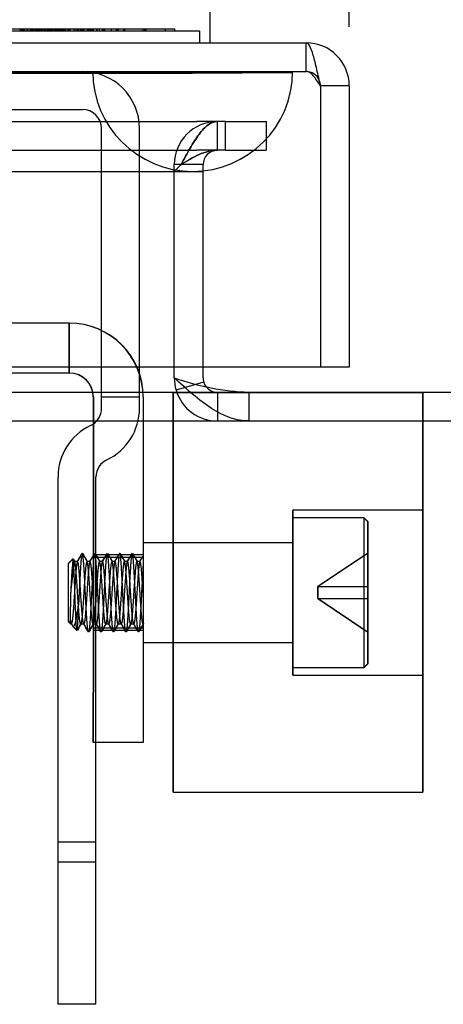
# Model space of a CAD drawing. Header units: inches. Extents: x 1 to 240, y -1 to 159.
# Tile 10 of 108: x 79.32 to 80.38, y 27.74 to 30.2. Entities that reach past the tile are written whole.
import ezdxf
from ezdxf.enums import TextEntityAlignment as Align
from ezdxf.lldxf.tags import DXFTag

# ---------------------------------------------------------------- set-up
doc = ezdxf.new("R2010")
doc.units = ezdxf.units.IN
doc.header["$MEASUREMENT"] = 0
for name, color, linetype in [('COM43544', 7, 'Continuous'), ('COM43576', 7, 'Continuous'), ('COM54932', 7, 'Continuous'), ('COM56175', 7, 'Continuous'), ('COM70219', 7, 'Continuous'), ('COM70657-17', 7, 'Continuous'), ('Default', 7, 'Continuous'), ('HAN13060', 7, 'Continuous'), ('LAB20180', 7, 'Continuous'), ('ROL87452', 7, 'Continuous'), ('SCS86714', 7, 'Continuous')]:
    doc.layers.add(name, color=color, linetype=linetype)
doc.styles.add('SEACAD_Times_New_Roman', font='times.ttf')
tags = doc.linetypes.add('HIDDEN2', pattern=[0.1875, 0.125, -0.0625]).pattern_tags.tags
tags[6:7] = [DXFTag(74, 4), DXFTag(75, 0), DXFTag(340, '0'), DXFTag(46, 0.0), DXFTag(50, 0.0), DXFTag(44, 0.0), DXFTag(45, 0.0)]
tags[4:5] = [DXFTag(74, 4), DXFTag(75, 0), DXFTag(340, '0'), DXFTag(46, 0.0), DXFTag(50, 0.0), DXFTag(44, 0.0), DXFTag(45, 0.0)]
doc.dimstyles.new('HAMMOND_(STH_-_240x160)', dxfattribs={"dimtxt": 1, "dimasz": 1.25, "dimexe": 0.5, "dimexo": 0.5, "dimgap": 0.25, "dimtad": 0, "dimtih": 1, "dimtoh": 1, "dimzin": 0, "dimdsep": 46, "dimtxsty": 'SEACAD_Times_New_Roman', "dimblk1": '_SE_FILLED', "dimblk2": '_SE_FILLED', "dimsah": 1, "dimcen": 0.5, "dimadec": 0, "dimazin": 0, "dimtfac": 0.8, "dimtofl": 0, "dimtmove": 0, "dimatfit": 3, "dimfxl": 1, "dimtolj": 1, "dimtzin": 0, "dimarcsym": 0})

# ---------------------------------------------------------------- blocks, each defined once
blk = doc.blocks.new('SE6')
at = {"layer": 'COM43544', "color": 7, "linetype": 'HIDDEN2'}
for p, q in [((52.3993, 29.9483), (79.7616, 29.9483)), ((79.8336, 29.9483), (79.7616, 29.9483)), ((79.8134, 29.8763), (79.8134, 29.9483)), ((79.8336, 29.8763), (79.8336, 29.9483)), ((52.3993, 29.8763), (79.7616, 29.8763)), ((79.8336, 29.8763), (79.7616, 29.8763)), ((79.7054, 29.8233), (79.7224, 29.8403)), ((79.7054, 29.3334), (79.7054, 29.8233)), ((79.8923, 29.2703), (79.8923, 29.1983)), ((51.2117, 29.1983), (82.2685, 29.1983))]:
    blk.add_line(p, q, dxfattribs=at)
at = {"layer": 'COM43544', "color": 7, "linetype": 'Continuous'}
for p, q in [((79.7054, 29.3063), (79.7054, 29.3334)), ((51.2117, 29.2703), (82.2685, 29.2703))]:
    blk.add_line(p, q, dxfattribs=at)
blk.add_arc((79.9151, 29.8919), 0.622, 250.2958, 267.8973, dxfattribs=at)
at = {"layer": 'COM43544', "color": 7, "linetype": 'HIDDEN2'}
for points, knots in [([(79.8125, 29.9483), (79.805, 29.9481), (79.7975, 29.9451), (79.7824, 29.9341), (79.7749, 29.9261), (79.7599, 29.9061), (79.7524, 29.8942), (79.7374, 29.8683), (79.7299, 29.8543), (79.7224, 29.8403)], [0, 0, 0, 0, 0.25, 0.25, 0.5, 0.5, 0.75, 0.75, 1, 1, 1, 1]), ([(79.7224, 29.8403), (79.7299, 29.8543), (79.7374, 29.8683), (79.7524, 29.8942), (79.7599, 29.9061), (79.7749, 29.9261), (79.7824, 29.9341), (79.7975, 29.9451), (79.805, 29.9481), (79.8125, 29.9483)], [0, 0, 0, 0, 0.25, 0.25, 0.5, 0.5, 0.75, 0.75, 1, 1, 1, 1]), ([(79.8125, 29.8763), (79.7975, 29.8762), (79.7824, 29.8722), (79.7524, 29.8589), (79.7374, 29.8496), (79.7224, 29.8403)], [0, 0, 0, 0, 0.5, 0.5, 1, 1, 1, 1]), ([(79.7224, 29.8403), (79.7374, 29.8496), (79.7524, 29.8589), (79.7824, 29.8722), (79.7975, 29.8762), (79.8125, 29.8763)], [0, 0, 0, 0, 0.5, 0.5, 1, 1, 1, 1]), ([(79.8923, 29.1983), (79.8767, 29.1983), (79.8611, 29.2011), (79.83, 29.212), (79.8144, 29.22), (79.7832, 29.2399), (79.7677, 29.2519), (79.7365, 29.2781), (79.721, 29.2922), (79.7054, 29.3063)], [0, 0, 0, 0, 0.25, 0.25, 0.5, 0.5, 0.75, 0.75, 1, 1, 1, 1])]:
    blk.add_open_spline(points, degree=3, knots=knots, dxfattribs=at)
at = {"layer": 'COM43576', "color": 7, "linetype": 'HIDDEN2'}
for p, q in [((79.8134, 29.8763), (79.8134, 29.9483)), ((79.8336, 29.9483), (79.8586, 29.9483)), ((79.8586, 29.9483), (79.9354, 29.9483)), ((79.9354, 29.9483), (79.9354, 29.8763)), ((79.8336, 29.8763), (79.8586, 29.8763)), ((79.8586, 29.8763), (79.9354, 29.8763)), ((79.7054, 29.8233), (79.7054, 29.8403)), ((79.7774, 29.8403), (79.7054, 29.8403)), ((79.7774, 29.8233), (79.7774, 29.8403)), ((79.7054, 29.8233), (79.7774, 29.8233)), ((79.7774, 29.3334), (79.7774, 29.8233)), ((79.7622, 29.2908), (79.71, 29.2751)), ((79.8134, 29.2703), (79.8134, 29.1983))]:
    blk.add_line(p, q, dxfattribs=at)
at = {"layer": 'COM43576', "color": 7, "linetype": 'Continuous'}
for p, q in [((79.7774, 29.3063), (79.7774, 29.3334)), ((79.7789, 29.2959), (79.7622, 29.2908))]:
    blk.add_line(p, q, dxfattribs=at)
at = {"layer": 'COM43576', "color": 7, "linetype": 'HIDDEN2'}
for centre, radius, start, end in [((79.8134, 29.8403), 0.108, 90, 180), ((79.8134, 29.8403), 0.036, 90, 180), ((79.8134, 29.3063), 0.108, 180, 196.8132), ((79.8134, 29.3063), 0.108, 196.8132, 270), ((79.8134, 29.3063), 0.036, 217.2021, 270)]:
    blk.add_arc(centre, radius, start, end, dxfattribs=at)
at = {"layer": 'COM43576', "color": 7, "linetype": 'Continuous'}
for start, end in [(180, 196.8132), (196.8132, 217.2021)]:
    blk.add_arc((79.8134, 29.3063), 0.036, start, end, dxfattribs=at)
at = {"layer": 'COM54932', "color": 7, "linetype": 'HIDDEN2'}
for p, q in [((78.5254, 29.9784), (79.4754, 29.9784)), ((79.5234, 29.2584), (79.5234, 29.9304)), ((79.6184, 29.2584), (79.6184, 29.9304)), ((79.5234, 29.2584), (79.6184, 29.2584)), ((79.5234, 29.2304), (79.5234, 29.2584)), ((79.6184, 29.2304), (79.6184, 29.2584)), ((79.4144, 28.1434), (79.4144, 29.0579)), ((79.5094, 28.1434), (79.5094, 29.0579)), ((79.5094, 28.1434), (79.4144, 28.1434)), ((79.4144, 28.0934), (79.4144, 28.1434)), ((79.5094, 28.0934), (79.5094, 28.1434)), ((79.5094, 28.0934), (79.4144, 28.0934)), ((79.4144, 27.7374), (79.4144, 28.0934)), ((79.5094, 27.7374), (79.5094, 28.0934)), ((79.5094, 27.7374), (79.4144, 27.7374))]:
    blk.add_line(p, q, dxfattribs=at)
for centre, radius, start, end in [((79.4754, 29.9304), 0.143, 0, 90), ((79.4754, 29.9304), 0.048, 0, 90), ((79.4754, 29.2304), 0.048, 295.4244, 0), ((79.4754, 29.2304), 0.143, 295.4244, 0), ((79.5574, 29.0579), 0.143, 115.4244, 180), ((79.5574, 29.0579), 0.048, 115.4244, 180)]:
    blk.add_arc(centre, radius, start, end, dxfattribs=at)
at = {"layer": 'COM56175', "color": 7, "linetype": 'HIDDEN2'}
for p, q in [((79.4424, 29.4434), (78.7328, 29.4434)), ((79.4424, 29.3184), (79.4424, 29.4434)), ((79.4429, 29.4434), (79.4424, 29.4434)), ((79.4429, 29.3184), (79.4429, 29.4434)), ((79.4424, 29.3184), (78.7328, 29.3184)), ((79.4429, 29.3184), (79.4424, 29.3184)), ((79.5024, 29.2584), (79.5024, 28.5184)), ((79.5029, 29.2584), (79.5029, 28.5184)), ((79.6274, 29.2584), (79.6274, 28.5184)), ((79.6279, 29.2584), (79.6279, 28.5184)), ((79.6274, 28.8634), (79.5024, 28.8634)), ((79.6274, 28.8564), (79.5024, 28.8564)), ((79.6279, 28.8634), (79.6274, 28.8634)), ((79.6279, 28.8564), (79.6274, 28.8564)), ((79.5024, 28.6804), (79.6274, 28.6804)), ((79.6274, 28.6804), (79.6279, 28.6804)), ((79.6274, 28.6734), (79.5024, 28.6734)), ((79.6279, 28.6734), (79.6274, 28.6734)), ((79.5024, 28.3934), (79.5024, 28.5184)), ((79.5029, 28.3934), (79.5029, 28.5184)), ((79.6274, 28.5184), (79.6274, 28.3934)), ((79.6279, 28.5184), (79.6279, 28.3934)), ((79.6274, 28.3934), (79.5024, 28.3934)), ((79.6279, 28.3934), (79.6274, 28.3934))]:
    blk.add_line(p, q, dxfattribs=at)
for centre, radius in [((79.4424, 29.2584), 0.185), ((79.4429, 29.2584), 0.185), ((79.4424, 29.2584), 0.06), ((79.4429, 29.2584), 0.06)]:
    blk.add_arc(centre, radius, 0, 90, dxfattribs=at)
at = {"layer": 'COM70219', "color": 7, "linetype": 'HIDDEN2'}
for p, q in [((52.6624, 30.0724), (79.5014, 30.0724)), ((52.6624, 30.0714), (79.5014, 30.0714)), ((52.6624, 30.0694), (79.5014, 30.0694)), ((79.5014, 30.0724), (80.0004, 30.0724)), ((79.5014, 30.0714), (80.0004, 30.0714)), ((79.5014, 30.0694), (79.7514, 30.0694)), ((79.5024, 30.0724), (79.5024, 30.0714)), ((79.5024, 30.0714), (79.7514, 30.0694)), ((79.7514, 30.0694), (80.0004, 30.0714)), ((80.0004, 30.0714), (80.0004, 30.0724)), ((52.6624, 29.8234), (79.5014, 29.8234)), ((79.5014, 29.8234), (79.7514, 29.8234))]:
    blk.add_line(p, q, dxfattribs=at)
blk.add_arc((79.7514, 30.0734), 0.25, 180, 0, dxfattribs=at)
at = {"layer": 'COM70657-17', "color": 7, "linetype": 'Continuous'}
for p, q in [((52.1264, 30.1454), (80.0354, 30.1454)), ((80.0713, 30.0374), (80.0713, 29.3334)), ((80.1434, 30.0374), (80.0714, 30.0374)), ((80.0714, 30.0374), (80.0714, 29.3334)), ((80.1434, 30.0374), (80.1434, 29.3334)), ((80.0713, 29.3334), (52.0905, 29.3334)), ((80.1434, 29.3334), (80.0714, 29.3334))]:
    blk.add_line(p, q, dxfattribs=at)
at = {"layer": 'COM70657-17', "color": 7, "linetype": 'HIDDEN2'}
for p, q in [((80.0354, 30.0734), (80.0354, 30.1454)), ((52.1264, 30.0734), (80.0354, 30.0734))]:
    blk.add_line(p, q, dxfattribs=at)
at = {"layer": 'COM70657-17', "color": 7, "linetype": 'Continuous'}
for radius, end in [(0.108, 90), (0.036, 24.0223)]:
    blk.add_arc((80.0354, 30.0374), radius, 0, end, dxfattribs=at)
at = {"layer": 'COM70657-17', "color": 7, "linetype": 'HIDDEN2'}
blk.add_arc((80.0354, 30.0374), 0.036, 24.0223, 90, dxfattribs=at)
at = {"layer": 'COM70657-17', "color": 7, "linetype": 'Continuous'}
blk.add_open_spline([(80.0713, 30.0374), (80.0683, 30.0516), (80.0653, 30.0657), (80.0593, 30.0918), (80.0563, 30.1038), (80.0503, 30.1238), (80.0473, 30.1318), (80.0414, 30.1426), (80.0384, 30.1454), (80.0354, 30.1454)], degree=3, knots=[0, 0, 0, 0, 0.25, 0.25, 0.5, 0.5, 0.75, 0.75, 1, 1, 1, 1], dxfattribs=at)
at = {"layer": 'COM70657-17', "color": 7, "linetype": 'HIDDEN2'}
blk.add_open_spline([(80.0713, 30.0374), (80.0683, 30.0422), (80.0653, 30.0469), (80.0593, 30.0556), (80.0563, 30.0596), (80.0503, 30.0662), (80.0473, 30.0689), (80.0414, 30.0725), (80.0384, 30.0734), (80.0354, 30.0734)], degree=3, knots=[0, 0, 0, 0, 0.25, 0.25, 0.5, 0.5, 0.75, 0.75, 1, 1, 1, 1], dxfattribs=at)
at = {"layer": 'HAN13060', "color": 7, "linetype": 'Continuous'}
blk.add_line((79.7953, 30.1454), (79.7953, 30.2284), dxfattribs=at)
at = {"layer": 'LAB20180', "color": 7, "linetype": 'HIDDEN2'}
for p, q in [((77.6155, 30.1754), (79.7684, 30.1754)), ((77.7063, 30.1804), (79.5804, 30.1804)), ((79.3196, 30.1804), (79.3196, 30.1754)), ((79.3216, 30.1748), (79.3216, 30.1811)), ((79.3217, 30.1804), (79.3217, 30.1754)), ((79.3242, 30.1804), (79.3242, 30.1754)), ((79.3245, 30.1804), (79.3245, 30.1754)), ((79.3247, 30.1811), (79.3247, 30.1748)), ((79.3247, 30.1804), (79.3247, 30.1754)), ((79.3249, 30.1804), (79.3249, 30.1754)), ((79.3282, 30.1804), (79.3282, 30.1754)), ((79.3285, 30.1804), (79.3285, 30.1754)), ((79.3294, 30.1804), (79.3294, 30.1754)), ((79.3308, 30.1804), (79.3308, 30.1754)), ((79.3365, 30.1804), (79.3365, 30.1754)), ((79.3377, 30.1804), (79.3377, 30.1754)), ((79.3389, 30.1804), (79.3389, 30.1754)), ((79.3444, 30.1804), (79.3444, 30.1754)), ((79.3448, 30.1804), (79.3448, 30.1754)), ((79.346, 30.1804), (79.346, 30.1754)), ((79.347, 30.1804), (79.347, 30.1754)), ((79.3475, 30.1804), (79.3475, 30.1754)), ((79.349, 30.1804), (79.349, 30.1754)), ((79.3505, 30.1804), (79.3505, 30.1754)), ((79.3509, 30.1804), (79.3509, 30.1754)), ((79.3518, 30.1804), (79.3518, 30.1754)), ((79.3526, 30.1804), (79.3526, 30.1754)), ((79.3568, 30.1804), (79.3568, 30.1754)), ((79.3603, 30.1804), (79.3603, 30.1754)), ((79.3603, 30.1804), (79.3603, 30.1754)), ((79.3613, 30.1804), (79.3613, 30.1754)), ((79.3618, 30.1804), (79.3618, 30.1754)), ((79.3648, 30.1804), (79.3648, 30.1754)), ((79.3654, 30.1804), (79.3654, 30.1754)), ((79.3675, 30.1804), (79.3675, 30.1754)), ((79.3683, 30.1804), (79.3683, 30.1754)), ((79.3684, 30.1804), (79.3684, 30.1754)), ((79.3693, 30.1804), (79.3693, 30.1754)), ((79.3704, 30.1804), (79.3704, 30.1754)), ((79.373, 30.1804), (79.373, 30.1754)), ((79.3765, 30.1804), (79.3765, 30.1754)), ((79.3806, 30.1804), (79.3806, 30.1754)), ((79.3814, 30.1804), (79.3814, 30.1754)), ((79.3822, 30.1748), (79.3822, 30.1811)), ((79.3825, 30.1804), (79.3825, 30.1754)), ((79.3869, 30.1804), (79.3869, 30.1754)), ((79.387, 30.1748), (79.387, 30.1811)), ((79.3904, 30.1804), (79.3904, 30.1754)), ((79.3908, 30.1804), (79.3908, 30.1754)), ((79.3911, 30.1804), (79.3911, 30.1754)), ((79.3925, 30.1804), (79.3925, 30.1754)), ((79.3935, 30.1804), (79.3935, 30.1754)), ((79.3947, 30.1804), (79.3947, 30.1754)), ((79.3952, 30.1804), (79.3952, 30.1754)), ((79.3954, 30.1748), (79.3954, 30.1811)), ((79.3986, 30.1804), (79.3986, 30.1754)), ((79.3994, 30.1748), (79.3994, 30.1811)), ((79.4012, 30.1804), (79.4012, 30.1754)), ((79.4052, 30.1804), (79.4052, 30.1754)), ((79.4073, 30.1804), (79.4073, 30.1754)), ((79.4074, 30.1804), (79.4074, 30.1754)), ((79.4076, 30.1748), (79.4076, 30.1811)), ((79.4087, 30.1811), (79.4087, 30.1748)), ((79.4106, 30.1804), (79.4106, 30.1754)), ((79.4107, 30.1804), (79.4107, 30.1754)), ((79.4129, 30.1804), (79.4129, 30.1754)), ((79.4135, 30.1804), (79.4135, 30.1754)), ((79.4136, 30.1804), (79.4136, 30.1754)), ((79.4144, 30.1804), (79.4144, 30.1754)), ((79.4151, 30.1804), (79.4151, 30.1754)), ((79.4166, 30.1804), (79.4166, 30.1754)), ((79.4201, 30.1804), (79.4201, 30.1754)), ((79.4202, 30.1811), (79.4202, 30.1748)), ((79.4235, 30.1748), (79.4235, 30.1811)), ((79.4239, 30.1804), (79.4239, 30.1754)), ((79.4265, 30.1804), (79.4265, 30.1754)), ((79.4267, 30.1804), (79.4267, 30.1754)), ((79.4275, 30.1804), (79.4275, 30.1754)), ((79.43, 30.1804), (79.43, 30.1754)), ((79.4325, 30.1748), (79.4325, 30.1811)), ((79.4328, 30.1804), (79.4328, 30.1754)), ((79.439, 30.1804), (79.439, 30.1754)), ((79.4392, 30.1804), (79.4392, 30.1754)), ((79.4421, 30.1804), (79.4421, 30.1754)), ((79.443, 30.1804), (79.443, 30.1754)), ((79.4449, 30.1748), (79.4449, 30.1811)), ((79.454, 30.1804), (79.454, 30.1754)), ((79.4586, 30.1804), (79.4586, 30.1754)), ((79.4634, 30.1804), (79.4634, 30.1754)), ((79.4647, 30.1804), (79.4647, 30.1754)), ((79.4656, 30.1804), (79.4656, 30.1754)), ((79.466, 30.1804), (79.466, 30.1754)), ((79.4662, 30.1748), (79.4662, 30.1811)), ((79.471, 30.1804), (79.471, 30.1754)), ((79.4714, 30.1804), (79.4714, 30.1754)), ((79.4735, 30.1804), (79.4735, 30.1754)), ((79.475, 30.1804), (79.475, 30.1754)), ((79.475, 30.1804), (79.475, 30.1754)), ((79.4759, 30.1804), (79.4759, 30.1754)), ((79.4772, 30.1804), (79.4772, 30.1754)), ((79.4772, 30.1804), (79.4772, 30.1754)), ((79.4773, 30.1804), (79.4773, 30.1754)), ((79.4778, 30.1748), (79.4778, 30.1811)), ((79.4778, 30.1804), (79.4778, 30.1754)), ((79.4794, 30.1804), (79.4794, 30.1754)), ((79.4875, 30.1804), (79.4875, 30.1754)), ((79.4877, 30.1804), (79.4877, 30.1754)), ((79.4906, 30.1748), (79.4906, 30.1811)), ((79.4925, 30.1804), (79.4925, 30.1754)), ((79.4953, 30.1804), (79.4953, 30.1754)), ((79.496, 30.1804), (79.496, 30.1754)), ((79.4992, 30.1804), (79.4992, 30.1754)), ((79.5031, 30.1748), (79.5031, 30.1811)), ((79.5104, 30.1804), (79.5104, 30.1754)), ((79.5119, 30.1804), (79.5119, 30.1754)), ((79.5177, 30.1804), (79.5177, 30.1754)), ((79.5247, 30.1804), (79.5247, 30.1754)), ((79.5283, 30.1804), (79.5283, 30.1754)), ((79.5297, 30.1804), (79.5297, 30.1754)), ((79.5306, 30.1804), (79.5306, 30.1754)), ((79.5306, 30.1804), (79.5306, 30.1754)), ((79.5473, 30.1804), (79.5473, 30.1754)), ((79.5598, 30.1804), (79.5598, 30.1754)), ((79.5626, 30.1804), (79.5626, 30.1754)), ((79.5659, 30.1748), (79.5659, 30.1811)), ((79.5791, 30.1748), (79.5791, 30.1811)), ((79.5804, 30.1804), (79.7059, 30.1804)), ((79.5809, 30.1804), (79.5809, 30.1754)), ((79.6267, 30.1804), (79.6267, 30.1754)), ((79.6311, 30.1804), (79.6311, 30.1754)), ((79.6338, 30.1804), (79.6338, 30.1754)), ((79.6829, 30.1804), (79.6829, 30.1754)), ((79.7059, 30.1804), (79.7059, 30.1754)), ((79.7684, 30.1754), (79.7684, 30.1454))]:
    blk.add_line(p, q, dxfattribs=at)
at = {"layer": 'ROL87452', "color": 7, "linetype": 'HIDDEN2'}
for p, q in [((79.7024, 29.2684), (79.7024, 28.2684)), ((80.3274, 29.2684), (79.7024, 29.2684)), ((79.7029, 28.2684), (79.7029, 29.2684)), ((80.3274, 29.2684), (80.3274, 28.2684)), ((80.3279, 29.2684), (80.3274, 29.2684)), ((80.3279, 28.2684), (80.3279, 29.2684)), ((80.0024, 28.5619), (80.0024, 28.9749)), ((80.3274, 28.9749), (80.0024, 28.9749)), ((80.0029, 28.5619), (80.0029, 28.9749)), ((80.3279, 28.9749), (80.3274, 28.9749)), ((80.0024, 28.8934), (79.7024, 28.8934)), ((80.0029, 28.8934), (80.0024, 28.8934)), ((79.7024, 28.6434), (80.0024, 28.6434)), ((80.0024, 28.6434), (80.0029, 28.6434)), ((80.0024, 28.5619), (80.3274, 28.5619)), ((80.3274, 28.5619), (80.3279, 28.5619)), ((79.7024, 28.2684), (80.3274, 28.2684)), ((80.3274, 28.2684), (80.3279, 28.2684))]:
    blk.add_line(p, q, dxfattribs=at)
at = {"layer": 'SCS86714', "color": 7, "linetype": 'HIDDEN2'}
for p, q in [((80.1799, 28.9559), (80.0024, 28.9559)), ((80.1799, 28.9559), (80.1799, 28.5809)), ((80.1899, 28.9459), (80.1799, 28.9559)), ((80.1804, 28.9559), (80.1799, 28.9559)), ((80.1804, 28.5809), (80.1804, 28.9559)), ((80.1904, 28.9459), (80.1804, 28.9559)), ((80.1899, 28.5909), (80.1899, 28.9459)), ((80.1904, 28.5909), (80.1904, 28.9459)), ((80.0024, 28.8934), (79.6274, 28.8934)), ((80.0029, 28.8934), (80.0024, 28.8934)), ((79.4518, 28.853), (79.4399, 28.8411)), ((79.4523, 28.853), (79.4404, 28.8411)), ((79.456, 28.8461), (79.4526, 28.852)), ((79.4565, 28.8461), (79.4531, 28.852)), ((80.1899, 28.8674), (80.0649, 28.7834)), ((80.1904, 28.8674), (80.0654, 28.7834)), ((79.4399, 28.8411), (79.4399, 28.6958)), ((79.4404, 28.6958), (79.4404, 28.8411)), ((79.4633, 28.8465), (79.4555, 28.8465)), ((79.4638, 28.8465), (79.4633, 28.8465)), ((79.4946, 28.8465), (79.4868, 28.8465)), ((79.4951, 28.8465), (79.4946, 28.8465)), ((79.5258, 28.8465), (79.518, 28.8465)), ((79.5263, 28.8465), (79.5258, 28.8465)), ((79.5571, 28.8465), (79.5493, 28.8465)), ((79.5576, 28.8465), (79.5571, 28.8465)), ((79.5883, 28.8465), (79.5805, 28.8465)), ((79.5888, 28.8465), (79.5883, 28.8465)), ((79.6196, 28.8465), (79.6118, 28.8465)), ((79.6201, 28.8465), (79.6196, 28.8465)), ((80.0649, 28.7834), (80.1899, 28.7834)), ((80.0649, 28.7534), (80.0649, 28.7834)), ((80.0654, 28.7534), (80.0654, 28.7834)), ((80.1899, 28.7834), (80.1904, 28.7834)), ((80.0649, 28.7534), (80.1899, 28.7534)), ((80.0649, 28.7534), (80.1899, 28.6694)), ((80.0654, 28.7534), (80.1904, 28.6694)), ((80.1899, 28.7534), (80.1904, 28.7534)), ((79.4453, 28.6903), (79.4453, 28.7325)), ((79.4458, 28.6903), (79.4458, 28.7325)), ((79.4399, 28.6958), (79.4453, 28.6903)), ((79.4404, 28.6958), (79.4458, 28.6903)), ((79.4453, 28.6903), (79.4477, 28.6903)), ((79.4472, 28.6908), (79.4494, 28.6869)), ((79.4477, 28.6908), (79.4499, 28.6869)), ((79.451, 28.6847), (79.4617, 28.674)), ((79.4515, 28.6847), (79.4622, 28.674)), ((79.4711, 28.6903), (79.4789, 28.6903)), ((79.4789, 28.6903), (79.4794, 28.6903)), ((79.5024, 28.6903), (79.5102, 28.6903)), ((79.5102, 28.6903), (79.5107, 28.6903)), ((79.5336, 28.6903), (79.5414, 28.6903)), ((79.5414, 28.6903), (79.5419, 28.6903)), ((79.5649, 28.6903), (79.5727, 28.6903)), ((79.5727, 28.6903), (79.5732, 28.6903)), ((79.5961, 28.6903), (79.6039, 28.6903)), ((79.6039, 28.6903), (79.6044, 28.6903)), ((79.6274, 28.6903), (79.6274, 28.6903)), ((79.6279, 28.6903), (79.6279, 28.6903)), ((79.6274, 28.6434), (80.0024, 28.6434)), ((80.0024, 28.6434), (80.0029, 28.6434)), ((80.0024, 28.5809), (80.1799, 28.5809)), ((80.1799, 28.5809), (80.1899, 28.5909)), ((80.1799, 28.5809), (80.1804, 28.5809)), ((80.1804, 28.5809), (80.1904, 28.5909))]:
    blk.add_line(p, q, dxfattribs=at)
for centre, radius, start, end in [((80.5393, 28.7342), 1.094, 173.7656, 180.0905), ((58.378, 41.0896), 24.3818, 329.85716, 329.91252), ((58.3785, 41.0896), 24.3818, 329.85716, 329.91252), ((100.6717, 41.1473), 24.497, 210.08745, 210.14259), ((100.6722, 41.1473), 24.497, 210.08745, 210.14259), ((57.734, 41.4812), 25.1624, 329.85827, 329.91194), ((57.7345, 41.4812), 25.1624, 329.85827, 329.91194), ((99.8069, 40.6277), 23.4611, 210.08652, 210.14408), ((99.8074, 40.6277), 23.4611, 210.08652, 210.14408), ((57.4838, 41.6444), 25.4877, 329.85853, 329.91153), ((57.4843, 41.6444), 25.4877, 329.85853, 329.91153), ((100.0614, 40.7573), 23.7193, 210.08706, 210.14398), ((100.0619, 40.7573), 23.7193, 210.08706, 210.14398), ((57.5945, 41.5984), 25.396, 329.85835, 329.91155), ((57.595, 41.5984), 25.396, 329.85835, 329.91155), ((102.0721, 41.9052), 26.0074, 210.08898, 210.14092), ((102.0726, 41.9052), 26.0074, 210.08898, 210.14092), ((57.911, 41.4329), 25.0662, 329.858, 329.9119), ((57.9115, 41.4329), 25.0662, 329.858, 329.9119), ((101.4902, 41.5496), 25.2987, 210.08839, 210.1418), ((101.4907, 41.5496), 25.2987, 210.08839, 210.1418), ((62.8981, 38.5565), 19.336, 329.85484, 329.90175), ((62.8986, 38.5565), 19.336, 329.85484, 329.90175), ((80.1132, 28.7302), 0.6679, 169.9703, 179.8065), ((79.0702, 28.7294), 0.3954, 351.9461, 1.0653), ((96.9636, 18.5327), 20.2275, 149.85501, 149.90749), ((96.9641, 18.5327), 20.2275, 149.85501, 149.90749), ((58.2258, 16.35), 24.5758, 30.08753, 30.1425), ((58.2263, 16.35), 24.5758, 30.08753, 30.1425), ((100.9446, 16.2404), 24.7944, 149.85779, 149.91226), ((100.9451, 16.2404), 24.7944, 149.85779, 149.91226), ((58.0537, 16.2321), 24.8109, 30.08776, 30.1422), ((58.0542, 16.2321), 24.8109, 30.08776, 30.1422), ((99.4091, 17.1489), 22.9832, 149.85499, 149.91375), ((99.4096, 17.1489), 22.9832, 149.85499, 149.91375), ((58.1662, 16.2792), 24.7169, 30.08767, 30.14231), ((58.1667, 16.2792), 24.7169, 30.08767, 30.14231), ((101.3928, 16.0167), 25.2403, 149.85842, 149.91191), ((101.3933, 16.0167), 25.2403, 149.85842, 149.91191), ((58.9516, 16.7166), 23.8451, 30.08687, 30.14351), ((58.9521, 16.7166), 23.8451, 30.08808, 30.14351), ((102.0119, 15.6755), 25.9199, 149.85882, 149.91094), ((102.0124, 15.6755), 25.9199, 149.85882, 149.91094), ((59.3226, 16.9135), 23.4524, 30.08659, 30.14417), ((59.3231, 16.9135), 23.4524, 30.08659, 30.14417), ((101.0048, 16.2779), 24.7194, 149.85765, 149.9123), ((101.0053, 16.2779), 24.7194, 149.85765, 149.9123)]:
    blk.add_arc(centre, radius, start, end, dxfattribs=at)
blk.add_ellipse((79.4457, 28.7687), major_axis=(0.002, -0.0784), ratio=0.060246, start_param=5.803991, end_param=6.281625, dxfattribs=at)
for points, knots in [([(79.4617, 28.674), (79.4613, 28.6744), (79.4608, 28.6773), (79.46, 28.6874), (79.4596, 28.6946), (79.4588, 28.7122), (79.4584, 28.7226), (79.4575, 28.7448), (79.4571, 28.7567), (79.4563, 28.7802), (79.4559, 28.7917), (79.4551, 28.8127), (79.4547, 28.8222), (79.4538, 28.8378), (79.4534, 28.8438), (79.4526, 28.8516), (79.4522, 28.8534), (79.4518, 28.853)], [0, 0, 0, 0, 0.125, 0.125, 0.25, 0.25, 0.375, 0.375, 0.5, 0.5, 0.625, 0.625, 0.75, 0.75, 0.875, 0.875, 1, 1, 1, 1]), ([(79.451, 28.6847), (79.4512, 28.6845), (79.4518, 28.684), (79.4527, 28.6838), (79.4537, 28.6842), (79.4552, 28.6859), (79.4569, 28.6895), (79.4588, 28.6958), (79.4601, 28.7019), (79.4612, 28.7082), (79.4622, 28.7139), (79.4637, 28.7229), (79.4648, 28.7313), (79.4656, 28.7367)], [0, 0, 0, 0, 0.050451, 0.108766, 0.175183, 0.249968, 0.408243, 0.499514, 0.624295, 0.69297, 0.749376, 0.836599, 1, 1, 1, 1]), ([(79.4453, 28.6991), (79.4455, 28.6982), (79.446, 28.6963), (79.4468, 28.6939), (79.4475, 28.6916), (79.4485, 28.689), (79.4492, 28.6873), (79.4497, 28.6865), (79.4497, 28.6864)], [0, 0, 0, 0, 0.123295, 0.2476891, 0.3731829, 0.4997773, 0.7465042, 0.7651496, 0.7651496, 0.7651496, 0.7651496])]:
    blk.add_open_spline(points, degree=3, knots=knots, dxfattribs=at)
for points, weights, knots in [([(79.4732, 28.86), (79.4721, 28.8525), (79.4711, 28.838), (79.4692, 28.8092), (79.4672, 28.7684), (79.4664, 28.7521), (79.4656, 28.7367)], [0.962016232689, 0.96023379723, 1, 0.923879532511, 1, 0.968096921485, 0.96293583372], [0.953125, 0.953125, 0.953125, 0.96573779, 0.96573779, 0.98988119, 0.98988119, 1, 1, 1]), ([(79.4902, 28.6704), (79.4885, 28.6735), (79.4868, 28.6989), (79.4848, 28.7277), (79.4828, 28.7684), (79.4809, 28.8092), (79.4789, 28.838), (79.477, 28.8668), (79.475, 28.8668), (79.4748, 28.8668), (79.4746, 28.8664)], [0.984760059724, 0.932468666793, 1, 0.923879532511, 1, 0.923879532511, 1, 0.923879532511, 1, 0.99116201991, 0.984376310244], [0.84774504, 0.84774504, 0.84774504, 0.86916419, 0.86916419, 0.89330759, 0.89330759, 0.91745099, 0.91745099, 0.94159439, 0.94159439, 0.94439756, 0.94439756, 0.94439756]), ([(79.5059, 28.8665), (79.5041, 28.8634), (79.5024, 28.838), (79.5004, 28.8092), (79.4985, 28.7684), (79.4965, 28.7277), (79.4946, 28.6989), (79.4927, 28.6717), (79.4909, 28.6701)], [0.98506571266, 0.932271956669, 1, 0.923879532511, 1, 0.923879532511, 1, 0.927886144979, 0.992408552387], [0.75110905, 0.75110905, 0.75110905, 0.77259059, 0.77259059, 0.79673399, 0.79673399, 0.82087739, 0.82087739, 0.84375, 0.84375, 0.84375]), ([(79.5224, 28.6705), (79.5221, 28.67), (79.5219, 28.67), (79.52, 28.67), (79.518, 28.6989), (79.5161, 28.7277), (79.5141, 28.7684), (79.5121, 28.8092), (79.5102, 28.838), (79.5085, 28.8632), (79.5067, 28.8664)], [0.983959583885, 0.990889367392, 1, 0.923879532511, 1, 0.923879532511, 1, 0.923879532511, 1, 0.932745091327, 0.984333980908], [0.64898395, 0.64898395, 0.64898395, 0.6518736, 0.6518736, 0.676017, 0.676017, 0.7001604, 0.7001604, 0.7243038, 0.7243038, 0.74563527, 0.74563527, 0.74563527]), ([(79.5364, 28.8642), (79.535, 28.8578), (79.5336, 28.838), (79.5317, 28.8092), (79.5297, 28.7684), (79.5278, 28.7277), (79.5258, 28.6989), (79.5248, 28.684), (79.5237, 28.6765)], [0.968138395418, 0.946580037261, 1, 0.923879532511, 1, 0.923879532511, 1, 0.959344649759, 0.962116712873], [0.5625, 0.5625, 0.5625, 0.5794434, 0.5794434, 0.6035868, 0.6035868, 0.6277302, 0.6277302, 0.640625, 0.640625, 0.640625]), ([(79.5527, 28.6704), (79.551, 28.6736), (79.5493, 28.6989), (79.5473, 28.7277), (79.5453, 28.7684), (79.5434, 28.8092), (79.5414, 28.838), (79.5397, 28.8632), (79.538, 28.8664)], [0.98451437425, 0.932627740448, 1, 0.923879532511, 1, 0.923879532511, 1, 0.932922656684, 0.984062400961], [0.4615011, 0.4615011, 0.4615011, 0.4828698, 0.4828698, 0.5070132, 0.5070132, 0.5311566, 0.5311566, 0.55243176, 0.55243176, 0.55243176]), ([(79.5667, 28.8584), (79.5658, 28.8509), (79.5649, 28.838), (79.5629, 28.8092), (79.561, 28.7684), (79.559, 28.7277), (79.5571, 28.6989), (79.5554, 28.6735), (79.5536, 28.6704)], [0.962096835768, 0.964384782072, 1, 0.923879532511, 1, 0.923879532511, 1, 0.932504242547, 0.984704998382], [0.375, 0.375, 0.375, 0.38629621, 0.38629621, 0.4104396, 0.4104396, 0.434583, 0.434583, 0.45599087, 0.45599087, 0.45599087]), ([(79.5996, 28.8665), (79.5979, 28.8635), (79.5961, 28.838), (79.5942, 28.8092), (79.5922, 28.7684), (79.5903, 28.7277), (79.5883, 28.6989), (79.5864, 28.67), (79.5844, 28.67), (79.5825, 28.67), (79.5805, 28.6989), (79.5786, 28.7277), (79.5766, 28.7684), (79.5746, 28.8092), (79.5727, 28.838), (79.5707, 28.8668), (79.5688, 28.8668), (79.5686, 28.8668), (79.5684, 28.8665)], [0.98514470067, 0.932221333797, 1, 0.923879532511, 1, 0.923879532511, 1, 0.923879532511, 1, 0.923879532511, 1, 0.923879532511, 1, 0.923879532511, 1, 0.923879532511, 1, 0.991514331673, 0.984920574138], [0.1716514, 0.1716514, 0.1716514, 0.193149, 0.193149, 0.2172924, 0.2172924, 0.2414358, 0.2414358, 0.2655792, 0.2655792, 0.2897226, 0.2897226, 0.313866, 0.313866, 0.3380094, 0.3380094, 0.3621528, 0.3621528, 0.3648442, 0.3648442, 0.3648442]), ([(79.6161, 28.6704), (79.6159, 28.67), (79.6157, 28.67), (79.6137, 28.67), (79.6118, 28.6989), (79.6098, 28.7277), (79.6078, 28.7684), (79.6059, 28.8092), (79.6039, 28.838), (79.6022, 28.8634), (79.6004, 28.8665)], [0.98458240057, 0.991295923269, 1, 0.923879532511, 1, 0.923879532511, 1, 0.923879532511, 1, 0.932378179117, 0.984900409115], [0.06967131, 0.06967131, 0.06967131, 0.07243201, 0.07243201, 0.09657541, 0.09657541, 0.12071881, 0.12071881, 0.14486221, 0.14486221, 0.16631007, 0.16631007, 0.16631007]), ([(79.4633, 28.8465), (79.4614, 28.8465), (79.4594, 28.8237), (79.4575, 28.8008), (79.4555, 28.7684), (79.4536, 28.7361), (79.4516, 28.7132), (79.4496, 28.6903), (79.4477, 28.6903)], [1, 0.923879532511, 1, 0.923879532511, 1, 0.923879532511, 1, 0.923879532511, 1], [0, 0, 0, 0.25, 0.25, 0.5, 0.5, 0.75, 0.75, 1, 1, 1]), ([(79.4711, 28.6903), (79.4692, 28.6903), (79.4672, 28.7132), (79.4653, 28.7361), (79.4633, 28.7684), (79.4614, 28.8008), (79.4594, 28.8237), (79.4575, 28.8465), (79.4555, 28.8465)], [1, 0.923879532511, 1, 0.923879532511, 1, 0.923879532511, 1, 0.923879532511, 1], [0, 0, 0, 0.25, 0.25, 0.5, 0.5, 0.75, 0.75, 1, 1, 1]), ([(79.4789, 28.6903), (79.477, 28.6903), (79.475, 28.7132), (79.4731, 28.7361), (79.4711, 28.7684), (79.4692, 28.8008), (79.4672, 28.8237), (79.4653, 28.8465), (79.4633, 28.8465)], [1, 0.923879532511, 1, 0.923879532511, 1, 0.923879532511, 1, 0.923879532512, 1], [0, 0, 0, 0.25, 0.25, 0.5, 0.5, 0.75, 0.75, 1, 1, 1]), ([(79.4868, 28.8465), (79.4848, 28.8465), (79.4828, 28.8237), (79.4809, 28.8008), (79.4789, 28.7684), (79.477, 28.7361), (79.475, 28.7132), (79.4731, 28.6903), (79.4711, 28.6903)], [1, 0.923879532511, 1, 0.923879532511, 1, 0.923879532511, 1, 0.923879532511, 1], [0, 0, 0, 0.25, 0.25, 0.5, 0.5, 0.75, 0.75, 1, 1, 1]), ([(79.4946, 28.8465), (79.4926, 28.8465), (79.4907, 28.8237), (79.4887, 28.8008), (79.4868, 28.7684), (79.4848, 28.7361), (79.4828, 28.7132), (79.4809, 28.6903), (79.4789, 28.6903)], [1, 0.923879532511, 1, 0.923879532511, 1, 0.923879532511, 1, 0.923879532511, 1], [0, 0, 0, 0.25, 0.25, 0.5, 0.5, 0.75, 0.75, 1, 1, 1]), ([(79.5024, 28.6903), (79.5004, 28.6903), (79.4985, 28.7132), (79.4965, 28.7361), (79.4946, 28.7684), (79.4926, 28.8008), (79.4907, 28.8237), (79.4887, 28.8465), (79.4868, 28.8465)], [1, 0.923879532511, 1, 0.923879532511, 1, 0.923879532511, 1, 0.923879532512, 1], [0, 0, 0, 0.25, 0.25, 0.5, 0.5, 0.75, 0.75, 1, 1, 1]), ([(79.5102, 28.6903), (79.5082, 28.6903), (79.5063, 28.7132), (79.5043, 28.7361), (79.5024, 28.7684), (79.5004, 28.8008), (79.4985, 28.8237), (79.4965, 28.8465), (79.4946, 28.8465)], [1, 0.923879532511, 1, 0.923879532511, 1, 0.923879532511, 1, 0.923879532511, 1], [0, 0, 0, 0.25, 0.25, 0.5, 0.5, 0.75, 0.75, 1, 1, 1]), ([(79.518, 28.8465), (79.5161, 28.8465), (79.5141, 28.8237), (79.5121, 28.8008), (79.5102, 28.7684), (79.5082, 28.7361), (79.5063, 28.7132), (79.5046, 28.6936), (79.5029, 28.6907)], [1, 0.923879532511, 1, 0.923879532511, 1, 0.923879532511, 1, 0.933900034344, 0.982597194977], [0, 0, 0, 0.25, 0.25, 0.5, 0.5, 0.75, 0.75, 0.96709, 0.96709, 0.96709]), ([(79.5258, 28.8465), (79.5239, 28.8465), (79.5219, 28.8237), (79.52, 28.8008), (79.518, 28.7684), (79.5161, 28.7361), (79.5141, 28.7132), (79.5121, 28.6903), (79.5102, 28.6903)], [1, 0.923879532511, 1, 0.923879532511, 1, 0.923879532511, 1, 0.923879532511, 1], [0, 0, 0, 0.25, 0.25, 0.5, 0.5, 0.75, 0.75, 1, 1, 1]), ([(79.5336, 28.6903), (79.5317, 28.6903), (79.5297, 28.7132), (79.5278, 28.7361), (79.5258, 28.7684), (79.5239, 28.8008), (79.5219, 28.8237), (79.52, 28.8465), (79.518, 28.8465)], [1, 0.923879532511, 1, 0.923879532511, 1, 0.923879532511, 1, 0.923879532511, 1], [0, 0, 0, 0.25, 0.25, 0.5, 0.5, 0.75, 0.75, 1, 1, 1]), ([(79.5414, 28.6903), (79.5395, 28.6903), (79.5375, 28.7132), (79.5356, 28.7361), (79.5336, 28.7684), (79.5317, 28.8008), (79.5297, 28.8237), (79.5278, 28.8465), (79.5258, 28.8465)], [1, 0.923879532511, 1, 0.923879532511, 1, 0.923879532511, 1, 0.923879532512, 0.999999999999], [0, 0, 0, 0.25, 0.25, 0.5, 0.5, 0.75, 0.75, 1, 1, 1]), ([(79.5493, 28.8465), (79.5473, 28.8465), (79.5453, 28.8237), (79.5434, 28.8008), (79.5414, 28.7684), (79.5395, 28.7361), (79.5375, 28.7132), (79.5356, 28.6903), (79.5336, 28.6903)], [1, 0.923879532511, 1, 0.923879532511, 1, 0.923879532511, 1, 0.923879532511, 1], [0, 0, 0, 0.25, 0.25, 0.5, 0.5, 0.75, 0.75, 1, 1, 1]), ([(79.5571, 28.8465), (79.5551, 28.8465), (79.5532, 28.8237), (79.5512, 28.8008), (79.5493, 28.7684), (79.5473, 28.7361), (79.5453, 28.7132), (79.5434, 28.6903), (79.5414, 28.6903)], [1, 0.923879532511, 1, 0.923879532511, 1, 0.923879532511, 1, 0.923879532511, 1], [0, 0, 0, 0.25, 0.25, 0.5, 0.5, 0.75, 0.75, 1, 1, 1]), ([(79.5649, 28.6903), (79.5629, 28.6903), (79.561, 28.7132), (79.559, 28.7361), (79.5571, 28.7684), (79.5551, 28.8008), (79.5532, 28.8237), (79.5512, 28.8465), (79.5493, 28.8465)], [1, 0.923879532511, 1, 0.923879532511, 1, 0.923879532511, 1, 0.923879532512, 0.999999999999], [0, 0, 0, 0.25, 0.25, 0.5, 0.5, 0.75, 0.75, 1, 1, 1]), ([(79.5727, 28.6903), (79.5707, 28.6903), (79.5688, 28.7132), (79.5668, 28.7361), (79.5649, 28.7684), (79.5629, 28.8008), (79.561, 28.8237), (79.559, 28.8465), (79.5571, 28.8465)], [1, 0.923879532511, 1, 0.923879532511, 1, 0.923879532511, 1, 0.923879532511, 1], [0, 0, 0, 0.25, 0.25, 0.5, 0.5, 0.75, 0.75, 1, 1, 1]), ([(79.5805, 28.8465), (79.5786, 28.8465), (79.5766, 28.8237), (79.5746, 28.8008), (79.5727, 28.7684), (79.5707, 28.7361), (79.5688, 28.7132), (79.5668, 28.6903), (79.5649, 28.6903)], [1, 0.923879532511, 1, 0.923879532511, 1, 0.923879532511, 1, 0.923879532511, 1], [0, 0, 0, 0.25, 0.25, 0.5, 0.5, 0.75, 0.75, 1, 1, 1]), ([(79.5883, 28.8465), (79.5864, 28.8465), (79.5844, 28.8237), (79.5825, 28.8008), (79.5805, 28.7684), (79.5786, 28.7361), (79.5766, 28.7132), (79.5746, 28.6903), (79.5727, 28.6903)], [1, 0.923879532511, 1, 0.923879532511, 1, 0.923879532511, 1, 0.923879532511, 1], [0, 0, 0, 0.25, 0.25, 0.5, 0.5, 0.75, 0.75, 1, 1, 1]), ([(79.5961, 28.6903), (79.5942, 28.6903), (79.5922, 28.7132), (79.5903, 28.7361), (79.5883, 28.7684), (79.5864, 28.8008), (79.5844, 28.8237), (79.5825, 28.8465), (79.5805, 28.8465)], [1, 0.923879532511, 1, 0.923879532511, 1, 0.923879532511, 1, 0.923879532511, 1], [0, 0, 0, 0.25, 0.25, 0.5, 0.5, 0.75, 0.75, 1, 1, 1]), ([(79.6039, 28.6903), (79.602, 28.6903), (79.6, 28.7132), (79.5981, 28.7361), (79.5961, 28.7684), (79.5942, 28.8008), (79.5922, 28.8237), (79.5903, 28.8465), (79.5883, 28.8465)], [1, 0.923879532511, 1, 0.923879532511, 1, 0.923879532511, 1, 0.923879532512, 1], [0, 0, 0, 0.25, 0.25, 0.5, 0.5, 0.75, 0.75, 1, 1, 1]), ([(79.6118, 28.8465), (79.6098, 28.8465), (79.6078, 28.8237), (79.6059, 28.8008), (79.6039, 28.7684), (79.602, 28.7361), (79.6, 28.7132), (79.5981, 28.6903), (79.5961, 28.6903)], [1, 0.923879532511, 1, 0.923879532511, 1, 0.923879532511, 1, 0.923879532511, 1], [0, 0, 0, 0.25, 0.25, 0.5, 0.5, 0.75, 0.75, 1, 1, 1]), ([(79.6196, 28.8465), (79.6176, 28.8465), (79.6157, 28.8237), (79.6137, 28.8008), (79.6118, 28.7684), (79.6098, 28.7361), (79.6078, 28.7132), (79.6059, 28.6903), (79.6039, 28.6903)], [1, 0.923879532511, 1, 0.923879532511, 1, 0.923879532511, 1, 0.923879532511, 1], [0, 0, 0, 0.25, 0.25, 0.5, 0.5, 0.75, 0.75, 1, 1, 1]), ([(79.6274, 28.6903), (79.6254, 28.6903), (79.6235, 28.7132), (79.6215, 28.7361), (79.6196, 28.7684), (79.6176, 28.8008), (79.6157, 28.8237), (79.6137, 28.8465), (79.6118, 28.8465)], [1, 0.923879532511, 1, 0.923879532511, 1, 0.923879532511, 1, 0.923879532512, 1], [0, 0, 0, 0.25, 0.25, 0.5, 0.5, 0.75, 0.75, 1, 1, 1]), ([(79.6274, 28.838), (79.6274, 28.838), (79.6274, 28.838), (79.6254, 28.8092), (79.6235, 28.7684), (79.6215, 28.7277), (79.6196, 28.6989), (79.6185, 28.6825), (79.6173, 28.6751)], [0.999988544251, 0.999994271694, 1, 0.923879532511, 1, 0.923879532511, 1, 0.955193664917, 0.963135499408], [0, 0, 0, 0.00000182, 0.00000182, 0.02414522, 0.02414522, 0.04828862, 0.04828862, 0.0625, 0.0625, 0.0625]), ([(79.6274, 28.7684), (79.6254, 28.8008), (79.6235, 28.8237), (79.6215, 28.8465), (79.6196, 28.8465)], [1, 0.923879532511, 1, 0.923879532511, 1], [0, 0, 0, 0.5, 0.5, 1, 1, 1])]:
    blk.add_rational_spline(points, weights, degree=2, knots=knots, dxfattribs=at)
blk = doc.blocks.new('DMBLK3304')
at = {"layer": 'Default', "linetype": 'Continuous'}
for points in [[(53.2684, 37.4783), (52.0184, 37.2699), (53.2684, 37.0616)], [(78.8934, 37.4783), (78.8934, 37.0616), (80.1434, 37.2699)]]:
    blk.add_hatch(color=7, dxfattribs=at).paths.add_polyline_path(points)
at = {"layer": 'Default', "color": 7, "linetype": 'Continuous'}
for p, q in [((52.0184, 30.5374), (52.0184, 37.7699)), ((80.1434, 30.1854), (80.1434, 37.7699)), ((52.0184, 37.2699), (63.6337, 37.2699)), ((68.528, 37.2699), (80.1434, 37.2699))]:
    blk.add_line(p, q, dxfattribs=at)
at = {"layer": 'Default', "color": 7, "linetype": 'Continuous', "style": 'SEACAD_Times_New_Roman'}
for s, p in [('28.13', (64.3747, 37.7699)), ('DOOR', (63.9837, 36.2699))]:
    blk.add_text(s, height=1, dxfattribs=at).set_placement(p, align=Align.TOP_LEFT)
blk = doc.blocks.new('_SE_FILLED')
at = {"color": 0}
blk.add_line((0, 0), (-1, 0), dxfattribs=at)
blk.add_solid([(0, 0), (-1, -0.1665), (-1, 0.1665), (0, 0)], dxfattribs=at)
blk = doc.blocks.new('DMBLK3305')
at = {"layer": 'Default', "linetype": 'Continuous'}
for points in [[(78.8934, 37.4783), (78.8934, 37.0616), (80.1434, 37.2699)], [(83.6694, 37.4783), (82.4194, 37.2699), (83.6694, 37.0616)]]:
    blk.add_hatch(color=7, dxfattribs=at).paths.add_polyline_path(points)
at = {"layer": 'Default', "color": 7, "linetype": 'Continuous'}
for p, q in [((80.1434, 30.1854), (80.1434, 37.7699)), ((82.4194, 29.6623), (82.4194, 37.7699)), ((77.6434, 37.2699), (80.1434, 37.2699)), ((82.4194, 37.2699), (83.7183, 37.2699)), ((83.7183, 37.2699), (84.2183, 37.2699))]:
    blk.add_line(p, q, dxfattribs=at)
at = {"layer": 'Default', "color": 7, "linetype": 'Continuous', "style": 'SEACAD_Times_New_Roman'}
blk.add_text('2.28', height=1, dxfattribs=at).set_placement((84.5683, 37.7699), align=Align.TOP_LEFT)

msp = doc.modelspace()

# ---------------------------------------------------------------- block references
at = {"layer": 'Default'}
msp.add_blockref('SE6', (0, 0), dxfattribs=at)

# ---------------------------------------------------------------- dimensions: what is measured, and where the dimension line sits
at = {"layer": 'Default', "color": 7, "linetype": 'Continuous'}
dim = msp.add_linear_dim(base=(80.1433793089, 37.2699213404), p1=(52.0183793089, 30.0374444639), p2=(80.1433793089, 29.6854444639), text='\\A1;<>\\PDOOR', dimstyle='HAMMOND_(STH_-_240x160)', dxfattribs=at)
dim.commit()
dim.dimension.update_dxf_attribs({"geometry": 'DMBLK3304', "text_midpoint": (66.0808796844, 37.2699213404), "dimtype": 160})
dim = msp.add_linear_dim(base=(82.4194, 37.2699), p1=(80.1434, 29.6854), p2=(82.4194, 29.1623), text='\\A1;<>', dimstyle='HAMMOND_(STH_-_240x160)', override={"dimtmove": 1}, dxfattribs=at)
dim.commit()
dim.dimension.update_dxf_attribs({"geometry": 'DMBLK3305', "text_midpoint": (84.2183, 37.2699), "dimtype": 160})

doc.saveas('drawing.dxf')
